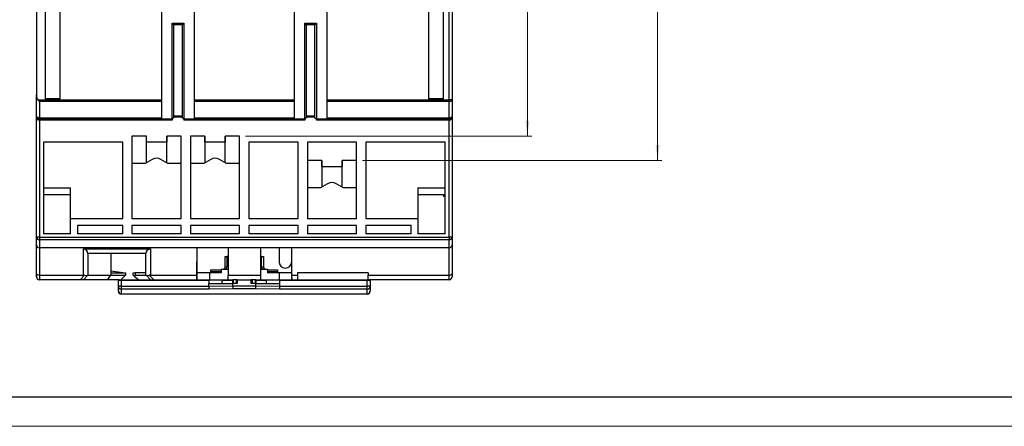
# Model space of a CAD drawing. Header units: millimetres. Extents: x 0 to 594, y 0 to 420.
# Tile 2 of 11: x 119 to 290, y 0 to 70. Entities that reach past the tile are written whole.
import ezdxf

# ---------------------------------------------------------------- set-up
doc = ezdxf.new("R2010")
doc.units = ezdxf.units.MM
doc.layers.add('FORMATO', color=7, linetype='Continuous')
doc.styles.add('SLDTEXTSTYLE1', font='TXT', dxfattribs={"width": 0.605})
doc.dimstyles.new('SLDDIMSTYLE1', dxfattribs={"dimtxt": 6.163965, "dimasz": 2.7, "dimexe": 0, "dimexo": 0.0625, "dimgap": 1.540991, "dimtad": 0, "dimrnd": 1e-09, "dimzin": 12, "dimdsep": 46, "dimtxsty": 'SLDTEXTSTYLE1', "dimsah": 1, "dimcen": 0.09, "dimadec": 0, "dimazin": 3, "dimtfac": 1, "dimtdec": 3, "dimtofl": 0, "dimtmove": 0, "dimatfit": 3, "dimfxl": 1, "dimfrac": 2, "dimtolj": 1, "dimtzin": 12, "dimarcsym": 0})

# ---------------------------------------------------------------- blocks, each defined once
blk = doc.blocks.new('_D_8')
at = {"color": 7, "linetype": 'Continuous', "lineweight": 18}
for p, q in [((193.36, 169.76), (230.41, 169.76)), ((229.66, 169.76), (229.66, 121.12)), ((220.63, 116.49), (220.63, 118.22)), ((220.63, 118.22), (230.22, 118.22)), ((230.22, 118.22), (230.22, 116.49)), ((220.63, 99.13), (220.63, 97.39)), ((230.22, 97.39), (230.22, 99.13)), ((220.63, 97.39), (230.22, 97.39)), ((229.66, 45.86), (229.66, 94.5)), ((178.66, 45.86), (230.41, 45.86))]:
    blk.add_line(p, q, dxfattribs=at)
for points in [[(229.66, 169.76), (229.31, 167.06), (230.01, 167.06)], [(229.66, 45.86), (230.01, 48.56), (229.31, 48.56)]]:
    blk.add_solid(points, dxfattribs=at)
at = {"color": 7, "linetype": 'Continuous', "lineweight": 18, "char_height": 6.35, "attachment_point": 1, "rotation": 90, "style": 'SLDTEXTSTYLE1'}
for s, insert in [('4,878', (222.04, 99.13)), ('123,9', (231.66, 99.13))]:
    blk.add_mtext(s, dxfattribs=dict(at, insert=insert))
blk = doc.blocks.new('_D_9')
at = {"color": 7, "linetype": 'Continuous', "lineweight": 18}
for p, q in [((192.23, 169.76), (207.91, 169.76)), ((207.16, 169.76), (207.16, 123.22)), ((198.13, 118.59), (198.13, 120.32)), ((198.13, 120.32), (207.72, 120.32)), ((207.72, 120.32), (207.72, 118.59)), ((198.13, 101.23), (198.13, 99.49)), ((207.72, 99.49), (207.72, 101.23)), ((198.13, 99.49), (207.72, 99.49)), ((207.16, 50.06), (207.16, 96.6)), ((158.46, 50.06), (207.91, 50.06))]:
    blk.add_line(p, q, dxfattribs=at)
for points in [[(207.16, 169.76), (206.81, 167.06), (207.51, 167.06)], [(207.16, 50.06), (207.51, 52.76), (206.81, 52.76)]]:
    blk.add_solid(points, dxfattribs=at)
at = {"color": 7, "linetype": 'Continuous', "lineweight": 18, "char_height": 6.35, "attachment_point": 1, "rotation": 90, "style": 'SLDTEXTSTYLE1'}
for s, insert in [('119,7', (209.16, 101.23)), ('4,713', (199.54, 101.23))]:
    blk.add_mtext(s, dxfattribs=dict(at, insert=insert))

msp = doc.modelspace()

# ---------------------------------------------------------------- linework, layer by layer
at = {"color": 7, "linetype": 'Continuous', "lineweight": 25}
for p, q in [((143.959, 132.709), (143.959, 56.343)), ((149.659, 56.343), (149.659, 132.709)), ((166.859, 132.709), (166.859, 56.343)), ((172.559, 56.343), (172.559, 132.709)), ((122.359, 96.699), (122.359, 57.209)), ((193.659, 56.343), (193.659, 95.58)), ((194.159, 96.673), (194.159, 56.343)), ((123.859, 95.197), (123.859, 56.509)), ((126.459, 56.509), (126.459, 95.197)), ((190.059, 95.197), (190.059, 56.509)), ((192.659, 56.509), (192.659, 95.197)), ((145.809, 69.559), (147.809, 69.559)), ((145.809, 53.009), (145.809, 69.559)), ((146.059, 69.309), (145.809, 69.559)), ((147.559, 69.309), (146.059, 69.309)), ((146.059, 69.309), (146.059, 53.259)), ((147.559, 69.309), (147.809, 69.559)), ((147.559, 53.259), (147.559, 69.309)), ((147.809, 69.559), (147.809, 53.009)), ((168.709, 69.559), (170.709, 69.559)), ((168.709, 53.009), (168.709, 69.559)), ((168.959, 69.309), (168.709, 69.559)), ((170.459, 69.309), (168.959, 69.309)), ((168.959, 69.309), (168.959, 53.259)), ((170.459, 69.309), (170.709, 69.559)), ((170.459, 53.259), (170.459, 69.309)), ((170.709, 69.559), (170.709, 53.009)), ((122.359, 53.509), (122.359, 57.209)), ((122.609, 56.343), (143.959, 56.343)), ((126.459, 56.509), (123.859, 56.509)), ((143.959, 56.343), (143.959, 56.093)), ((149.659, 56.343), (166.859, 56.343)), ((149.659, 56.093), (149.659, 56.343)), ((166.859, 56.343), (166.859, 56.093)), ((172.559, 56.343), (193.659, 56.343)), ((172.559, 56.093), (172.559, 56.343)), ((192.659, 56.509), (190.059, 56.509)), ((194.159, 56.343), (193.659, 56.343)), ((193.659, 56.093), (193.659, 56.343)), ((194.159, 56.343), (194.159, 53.509)), ((122.859, 56.093), (122.859, 53.259)), ((143.959, 56.093), (122.859, 56.093)), ((143.959, 56.093), (143.959, 53.259)), ((166.859, 56.093), (149.659, 56.093)), ((149.659, 53.259), (149.659, 56.093)), ((166.859, 56.093), (166.859, 53.259)), ((193.659, 56.093), (172.559, 56.093)), ((172.559, 53.259), (172.559, 56.093)), ((193.659, 53.259), (193.659, 56.093)), ((122.359, 53.359), (122.359, 53.509)), ((122.359, 32.656), (122.359, 53.359)), ((122.859, 53.259), (143.959, 53.259)), ((122.859, 53.009), (122.859, 53.259)), ((143.959, 53.009), (122.859, 53.009)), ((145.809, 52.859), (122.859, 52.859)), ((122.859, 52.859), (122.859, 32.656)), ((143.959, 53.259), (143.959, 53.009)), ((145.809, 53.009), (143.959, 53.009)), ((146.059, 53.259), (145.809, 53.009)), ((145.809, 53.009), (145.809, 52.859)), ((147.559, 53.509), (146.059, 53.509)), ((147.559, 53.359), (146.059, 53.359)), ((147.559, 53.259), (147.809, 53.009)), ((149.659, 53.009), (147.809, 53.009)), ((147.809, 53.009), (147.809, 52.859)), ((168.709, 52.859), (147.809, 52.859)), ((149.659, 53.259), (166.859, 53.259)), ((149.659, 53.009), (149.659, 53.259)), ((166.859, 53.009), (149.659, 53.009)), ((166.859, 53.259), (166.859, 53.009)), ((168.709, 53.009), (166.859, 53.009)), ((168.959, 53.259), (168.709, 53.009)), ((168.709, 53.009), (168.709, 52.859)), ((170.459, 53.509), (168.959, 53.509)), ((170.459, 53.359), (168.959, 53.359)), ((170.459, 53.259), (170.709, 53.009)), ((172.559, 53.009), (170.709, 53.009)), ((170.709, 53.009), (170.709, 52.859)), ((193.659, 52.859), (170.709, 52.859)), ((172.559, 53.259), (193.659, 53.259)), ((172.559, 53.009), (172.559, 53.259)), ((193.659, 53.009), (172.559, 53.009)), ((193.659, 53.259), (193.659, 53.009)), ((193.659, 32.656), (193.659, 52.859)), ((194.159, 53.509), (194.159, 53.359)), ((194.159, 53.359), (194.159, 32.656)), ((141.359, 50.059), (138.859, 50.059)), ((138.859, 50.059), (138.859, 35.859)), ((141.334, 50.059), (141.334, 45.466)), ((141.359, 49.059), (141.359, 50.059)), ((147.359, 50.059), (144.859, 50.059)), ((144.859, 50.059), (144.859, 49.059)), ((144.884, 45.466), (144.884, 50.059)), ((147.359, 35.859), (147.359, 50.059)), ((151.459, 50.059), (148.959, 50.059)), ((148.959, 50.059), (148.959, 35.859)), ((151.434, 50.059), (151.434, 45.466)), ((151.459, 49.059), (151.459, 50.059)), ((157.459, 50.059), (154.959, 50.059)), ((154.959, 50.059), (154.959, 49.059)), ((154.984, 45.466), (154.984, 50.059)), ((157.459, 35.859), (157.459, 50.059)), ((137.259, 49.059), (123.559, 49.059)), ((123.559, 49.059), (123.559, 33.209)), ((137.259, 35.859), (137.259, 49.059)), ((144.859, 49.059), (141.359, 49.059)), ((154.959, 49.059), (151.459, 49.059)), ((167.559, 49.059), (159.059, 49.059)), ((159.059, 49.059), (159.059, 35.859)), ((167.559, 35.859), (167.559, 49.059)), ((177.659, 49.059), (169.159, 49.059)), ((169.159, 49.059), (169.159, 35.859)), ((177.659, 35.859), (177.659, 49.059)), ((192.959, 49.059), (179.259, 49.059)), ((179.259, 49.059), (179.259, 35.859)), ((192.959, 33.209), (192.959, 49.059)), ((142.359, 46.058), (141.149, 45.359)), ((145.07, 45.359), (143.859, 46.058)), ((152.459, 46.058), (151.249, 45.359)), ((155.17, 45.359), (153.959, 46.058)), ((141.149, 45.359), (138.859, 45.359)), ((147.359, 45.359), (145.07, 45.359)), ((151.249, 45.359), (148.959, 45.359)), ((157.459, 45.359), (155.17, 45.359)), ((171.659, 45.859), (169.159, 45.859)), ((171.634, 45.859), (171.634, 41.266)), ((171.659, 44.859), (171.659, 45.859)), ((171.659, 44.859), (175.159, 44.859)), ((177.659, 45.859), (175.159, 45.859)), ((175.159, 45.859), (175.159, 44.859)), ((175.184, 41.266), (175.184, 45.859)), ((123.559, 41.159), (128.259, 41.159)), ((128.259, 35.859), (128.259, 41.159)), ((171.449, 41.159), (169.159, 41.159)), ((172.659, 41.858), (171.449, 41.159)), ((175.37, 41.159), (174.159, 41.858)), ((177.659, 41.159), (175.37, 41.159)), ((188.259, 41.159), (192.959, 41.159)), ((188.259, 41.159), (188.259, 35.859)), ((123.559, 40.014), (128.259, 40.014)), ((188.259, 40.014), (192.659, 40.014)), ((192.659, 40.014), (192.659, 39.659)), ((192.959, 39.659), (192.659, 39.659)), ((128.259, 33.209), (128.259, 35.859)), ((128.259, 35.859), (137.259, 35.859)), ((138.859, 35.859), (147.359, 35.859)), ((148.959, 35.859), (157.459, 35.859)), ((159.059, 35.859), (167.559, 35.859)), ((169.159, 35.859), (177.659, 35.859)), ((179.259, 35.859), (188.259, 35.859)), ((188.259, 35.859), (188.259, 33.209)), ((129.459, 34.659), (129.459, 33.209)), ((137.259, 34.659), (129.459, 34.659)), ((137.259, 33.209), (137.259, 34.659)), ((147.359, 34.659), (138.859, 34.659)), ((138.859, 34.659), (138.859, 33.209)), ((147.359, 33.209), (147.359, 34.659)), ((157.459, 34.659), (148.959, 34.659)), ((148.959, 34.659), (148.959, 33.209)), ((157.459, 33.209), (157.459, 34.659)), ((167.559, 34.659), (159.059, 34.659)), ((159.059, 34.659), (159.059, 33.209)), ((167.559, 33.209), (167.559, 34.659)), ((177.659, 34.659), (169.159, 34.659)), ((169.159, 34.659), (169.159, 33.209)), ((177.659, 33.209), (177.659, 34.659)), ((187.059, 34.659), (179.259, 34.659)), ((179.259, 34.659), (179.259, 33.209)), ((187.059, 33.209), (187.059, 34.659)), ((122.859, 32.656), (122.359, 32.656)), ((122.359, 31.309), (122.359, 32.656)), ((122.859, 32.656), (193.659, 32.656)), ((122.859, 32.656), (122.859, 32.188)), ((128.259, 33.209), (123.559, 33.209)), ((137.259, 33.209), (129.459, 33.209)), ((147.359, 33.209), (138.859, 33.209)), ((157.459, 33.209), (148.959, 33.209)), ((167.559, 33.209), (159.059, 33.209)), ((177.659, 33.209), (169.159, 33.209)), ((187.059, 33.209), (179.259, 33.209)), ((192.959, 33.209), (188.259, 33.209)), ((194.159, 32.656), (193.659, 32.656)), ((193.659, 32.656), (193.659, 32.188)), ((194.159, 32.656), (194.159, 31.309)), ((122.359, 26.316), (122.359, 31.309)), ((193.659, 32.188), (122.859, 32.188)), ((122.859, 32.188), (122.859, 30.809)), ((193.659, 30.809), (122.859, 30.809)), ((122.859, 30.809), (122.859, 26.109)), ((150.059, 30.809), (150.018, 26.109)), ((155.459, 30.809), (155.459, 26.109)), ((161.059, 30.809), (161.059, 26.109)), ((164.259, 30.809), (164.259, 28.409)), ((166.5, 26.109), (166.459, 30.809)), ((166.459, 25.309), (166.459, 30.809)), ((193.659, 30.809), (193.659, 32.188)), ((193.659, 26.109), (193.659, 30.809)), ((194.159, 31.309), (194.159, 26.316)), ((130.459, 30.609), (142.059, 30.609)), ((130.459, 26.109), (130.459, 30.609)), ((141.259, 29.809), (131.259, 29.809)), ((131.259, 29.809), (131.259, 26.109)), ((135.196, 29.809), (135.196, 26.509)), ((141.259, 26.109), (141.259, 29.809)), ((142.059, 30.609), (142.059, 26.109)), ((150.054, 30.209), (150.059, 30.209)), ((150.059, 30.209), (150.059, 26.509)), ((154.959, 27.509), (154.959, 29.309)), ((154.959, 29.309), (155.259, 29.309)), ((155.259, 29.309), (155.259, 27.509)), ((155.459, 29.309), (155.259, 29.309)), ((161.259, 29.309), (161.059, 29.309)), ((161.259, 27.509), (161.259, 29.309)), ((161.259, 29.309), (161.559, 29.309)), ((161.559, 29.309), (161.559, 27.509)), ((154.959, 27.509), (155.259, 27.509)), ((161.259, 27.509), (161.559, 27.509)), ((122.359, 25.809), (122.359, 26.316)), ((122.859, 26.109), (130.459, 26.109)), ((122.859, 26.109), (122.859, 25.309)), ((129.894, 25.309), (130.666, 26.082)), ((131.232, 26.082), (130.459, 25.309)), ((131.259, 26.109), (131.232, 26.082)), ((131.259, 26.109), (135.196, 26.109)), ((134.636, 25.309), (135.196, 26.109)), ((137.259, 26.509), (135.196, 26.804)), ((135.196, 26.509), (135.196, 26.109)), ((135.196, 26.509), (137.759, 26.509)), ((135.196, 26.109), (137.759, 26.109)), ((136.959, 25.309), (137.759, 26.109)), ((137.759, 26.509), (137.759, 26.109)), ((139.054, 26.109), (139.054, 26.509)), ((139.054, 26.509), (139.421, 26.509)), ((139.054, 26.109), (139.215, 25.903)), ((139.215, 25.903), (139.421, 26.109)), ((139.215, 25.903), (140.063, 25.309)), ((139.421, 26.509), (139.421, 26.109)), ((141.259, 26.509), (139.421, 26.509)), ((139.421, 26.109), (141.259, 26.109)), ((141.287, 26.082), (141.259, 26.109)), ((142.059, 25.309), (141.287, 26.082)), ((141.852, 26.082), (142.625, 25.309)), ((142.059, 26.109), (150.018, 26.109)), ((150.018, 26.109), (150.011, 25.309)), ((150.059, 26.509), (150.022, 26.509)), ((150.059, 26.509), (150.059, 25.309)), ((152.259, 26.509), (150.059, 26.509)), ((152.259, 26.509), (152.259, 25.309)), ((154.259, 26.509), (152.259, 26.509)), ((152.509, 27.009), (154.259, 27.009)), ((152.509, 26.709), (152.509, 27.009)), ((152.509, 26.709), (152.509, 26.509)), ((154.259, 27.109), (155.459, 27.109)), ((154.259, 27.109), (154.259, 26.509)), ((155.459, 26.109), (161.059, 26.109)), ((155.459, 25.309), (155.459, 26.109)), ((161.059, 27.109), (162.259, 27.109)), ((161.059, 26.109), (161.059, 25.309)), ((162.259, 27.109), (162.259, 26.509)), ((162.259, 27.009), (164.009, 27.009)), ((164.259, 26.509), (162.259, 26.509)), ((164.009, 27.009), (164.009, 26.709)), ((164.009, 26.709), (164.009, 26.509)), ((164.259, 26.509), (164.259, 25.309)), ((166.459, 26.509), (164.259, 26.509)), ((166.5, 26.109), (167.459, 26.109)), ((166.507, 25.309), (166.5, 26.109)), ((179.659, 26.509), (167.459, 26.509)), ((167.459, 26.509), (167.459, 26.109)), ((167.459, 26.109), (167.459, 25.309)), ((179.659, 26.509), (179.659, 26.109)), ((179.659, 26.109), (193.659, 26.109)), ((179.659, 25.309), (179.659, 26.109)), ((193.659, 25.309), (193.659, 26.109)), ((194.159, 26.316), (194.159, 25.809)), ((129.894, 25.309), (122.859, 25.309)), ((130.459, 25.309), (129.894, 25.309)), ((134.636, 25.309), (130.459, 25.309)), ((136.659, 25.309), (134.636, 25.309)), ((136.509, 24.168), (136.509, 25.159)), ((137.009, 25.159), (136.509, 25.159)), ((137.009, 24.168), (136.509, 24.168)), ((136.509, 23.38), (136.509, 24.168)), ((136.659, 25.309), (137.009, 25.309)), ((137.009, 25.159), (137.009, 25.309)), ((137.009, 25.309), (152.109, 25.309)), ((137.009, 25.159), (137.009, 24.168)), ((152.109, 25.159), (137.009, 25.159)), ((137.009, 24.168), (152.109, 24.168)), ((137.009, 24.168), (137.009, 23.67)), ((152.109, 25.309), (152.109, 25.159)), ((152.109, 25.309), (154.459, 25.309)), ((152.109, 25.159), (152.109, 24.627)), ((152.109, 24.627), (156.259, 24.627)), ((152.109, 24.169), (152.109, 24.627)), ((152.109, 24.169), (156.259, 24.255)), ((154.459, 25.159), (154.459, 25.309)), ((154.459, 25.309), (156.259, 25.309)), ((156.259, 25.159), (154.459, 25.159)), ((154.459, 24.627), (154.459, 25.159)), ((156.259, 24.627), (156.259, 25.309)), ((156.331, 25.309), (156.259, 25.309)), ((156.259, 24.255), (156.259, 24.627)), ((157.047, 24.627), (156.259, 24.627)), ((156.259, 24.254), (156.259, 24.255)), ((156.259, 24.254), (160.259, 24.254)), ((156.331, 25.309), (156.331, 24.627)), ((156.919, 25.309), (156.331, 25.309)), ((156.919, 24.627), (156.919, 25.309)), ((157.047, 25.309), (156.919, 25.309)), ((157.047, 25.309), (157.047, 24.627)), ((157.047, 25.309), (159.472, 25.309)), ((159.472, 24.627), (159.472, 25.309)), ((159.6, 25.309), (159.472, 25.309)), ((160.259, 24.627), (159.472, 24.627)), ((159.6, 25.309), (159.6, 24.627)), ((160.188, 25.309), (159.6, 25.309)), ((160.188, 24.627), (160.188, 25.309)), ((160.259, 25.309), (160.188, 25.309)), ((160.259, 25.309), (160.259, 24.627)), ((160.259, 25.309), (162.059, 25.309)), ((162.059, 25.159), (160.259, 25.159)), ((160.259, 24.627), (164.409, 24.627)), ((160.259, 24.255), (160.259, 24.627)), ((160.259, 24.255), (164.409, 24.169)), ((160.259, 24.254), (160.259, 24.255)), ((162.059, 25.309), (162.059, 25.159)), ((162.059, 25.309), (164.409, 25.309)), ((162.059, 25.159), (162.059, 24.627)), ((164.409, 25.159), (164.409, 25.309)), ((164.409, 25.309), (179.509, 25.309)), ((179.509, 25.159), (164.409, 25.159)), ((164.409, 24.627), (164.409, 25.159)), ((164.409, 24.169), (164.409, 24.627)), ((164.409, 24.168), (179.509, 24.168)), ((179.509, 25.309), (179.509, 25.159)), ((179.509, 25.309), (179.845, 25.309)), ((179.509, 24.168), (179.509, 25.159)), ((180.009, 25.159), (179.509, 25.159)), ((179.509, 23.67), (179.509, 24.168)), ((180.009, 24.168), (179.509, 24.168)), ((193.659, 25.309), (179.845, 25.309)), ((180.009, 25.159), (180.009, 24.168)), ((180.009, 24.168), (180.009, 23.38)), ((136.509, 23.309), (136.509, 23.38)), ((137.009, 23.67), (137.009, 22.882)), ((152.169, 23.67), (137.009, 23.67)), ((137.009, 22.882), (179.509, 22.882)), ((137.009, 22.882), (137.009, 22.809)), ((179.509, 22.809), (137.009, 22.809)), ((156.319, 23.756), (152.169, 23.67)), ((160.2, 23.756), (156.319, 23.756)), ((164.35, 23.67), (160.2, 23.756)), ((179.509, 23.67), (164.35, 23.67)), ((179.509, 22.882), (179.509, 23.67)), ((179.509, 22.809), (179.509, 22.882)), ((180.009, 23.38), (180.009, 23.309))]:
    msp.add_line(p, q, dxfattribs=at)
at = {"color": 1, "linetype": 'Continuous', "lineweight": 25}
for p, q in [((122.859, 53.009), (122.859, 52.859)), ((193.659, 52.859), (193.659, 53.009)), ((152.509, 26.709), (154.259, 26.709)), ((162.259, 26.709), (164.009, 26.709))]:
    msp.add_line(p, q, dxfattribs=at)
at = {"color": 7, "linetype": 'Continuous', "lineweight": 25, "flags": 128}
for points in [[(193.659, 56.093), (193.757, 56.098), (193.851, 56.112), (193.937, 56.135), (194.013, 56.166), (194.075, 56.204), (194.121, 56.248), (194.15, 56.294), (194.159, 56.343)], [(122.359, 53.509), (122.369, 53.46), (122.397, 53.414), (122.444, 53.37), (122.506, 53.332), (122.582, 53.301), (122.668, 53.278), (122.762, 53.264), (122.859, 53.259)], [(193.659, 53.259), (193.757, 53.264), (193.851, 53.278), (193.937, 53.301), (194.013, 53.332), (194.075, 53.37), (194.121, 53.414), (194.15, 53.46), (194.159, 53.509)]]:
    msp.add_lwpolyline(points, dxfattribs=at)
at = {"color": 7, "linetype": 'Continuous', "lineweight": 25}
for centre, radius, start, end in [((122.859, 53.509), 0.5, 180, 270), ((122.859, 53.359), 0.5, 180, 270), ((193.659, 53.509), 0.5, 270, 0), ((193.659, 53.359), 0.5, 270, 0), ((143.109, 44.759), 1.5, 60, 120), ((153.209, 44.759), 1.5, 60, 120), ((173.409, 40.559), 1.5, 60, 120), ((122.844, 32.672), 0.485, 181.94528, 271.82138), ((193.675, 32.672), 0.485, 268.17862, 358.05472), ((122.859, 31.309), 0.5, 180, 270), ((193.659, 31.309), 0.5, 270, 0), ((130.459, 29.809), 0.8, 0, 90), ((142.059, 29.809), 0.8, 90, 180), ((154.459, 27.509), 0.5, 306.8699, 0), ((162.059, 27.509), 0.5, 180, 233.1301), ((165.359, 28.409), 1.1, 180, 0), ((122.859, 25.809), 0.5, 180, 270), ((130.459, 25.309), 0.8, 75, 90), ((142.059, 25.309), 0.8, 90, 105), ((193.659, 25.809), 0.5, 270, 0), ((136.659, 25.159), 0.15, 90, 180), ((137.008, 24.169), 0.499, 180.10504, 270.10466), ((179.51, 24.169), 0.499, 269.89534, 359.89496), ((179.859, 25.159), 0.15, 0, 90), ((137.008, 23.381), 0.499, 180.10504, 270.10466), ((137.009, 23.309), 0.5, 180, 270), ((179.51, 23.381), 0.499, 269.89534, 359.89496), ((179.509, 23.309), 0.5, 270, 0)]:
    msp.add_arc(centre, radius, start, end, dxfattribs=at)
at = {"color": 1, "linetype": 'Continuous', "lineweight": 25}
for centre, start, end in [((154.459, 27.509), 330, 0), ((162.059, 27.509), 180, 210)]:
    msp.add_arc(centre, 0.8, start, end, dxfattribs=at)
at = {"color": 7, "linetype": 'Continuous', "lineweight": 25}
for centre, major_axis, ratio, start_param, end_param in [((122.859, 57.209), (0, -1), 0.5, 4.712389, 5.7595865), ((122.859, 56.343), (-0.483, 0.483), 0.2679492, 1.3089969, 1.8325957), ((122.859, 26.316), (0.5, 0), 0.4142136, 3.1415927, 4.712389), ((130.459, 26.441), (0.793, -0.329), 0.3178372, 5.1050881, 6.1522856), ((142.059, 26.441), (0.793, 0.329), 0.3178372, 3.2724923, 4.3196899), ((193.659, 26.316), (0.5, 0), 0.4142136, 4.712389, 6.2831853), ((154.244, 24.211), (2.134, 0.044), 0.2342116, 3.1367553, 3.1391399), ((152.169, 24.168), (-0.005, 0.5), 0.1187574, 1.56957, 3.0548611), ((156.319, 24.254), (-0.005, 0.5), 0.1187574, 1.56957, 3.0548611), ((160.2, 24.254), (0.005, 0.5), 0.1187574, 3.2283242, 4.7136153), ((164.35, 24.168), (0.005, 0.5), 0.1187574, 3.2283242, 4.7136153), ((162.275, 24.211), (2.134, -0.044), 0.2342116, 0.0024528, 0.0048374)]:
    msp.add_ellipse(centre, major_axis=major_axis, ratio=ratio, start_param=start_param, end_param=end_param, dxfattribs=at)
at = {"layer": 'FORMATO'}
msp.add_line((589, 5), (25, 5), dxfattribs=at)
at = {"layer": 'FORMATO', "lineweight": 18}
msp.add_line((0, 0), (594, 0), dxfattribs=at)

# ---------------------------------------------------------------- dimensions: what is measured, and where the dimension line sits
at = {"color": 7, "linetype": 'Continuous', "lineweight": 18}
for base, p1, p2, picture, middle in [((207.159, 169.759), (157.459, 50.059), (191.231, 169.759), '_D_9', (207.159, 109.909)), ((229.659, 45.859), (192.359, 169.759), (177.659, 45.859), '_D_8', (229.659, 107.809))]:
    dim = msp.add_linear_dim(base=base, p1=p1, p2=p2, angle=90, dimstyle='SLDDIMSTYLE1', dxfattribs=at)
    dim.commit()
    dim.dimension.update_dxf_attribs({"geometry": picture, "text_midpoint": middle, "dimtype": 160})

doc.saveas('drawing.dxf')
